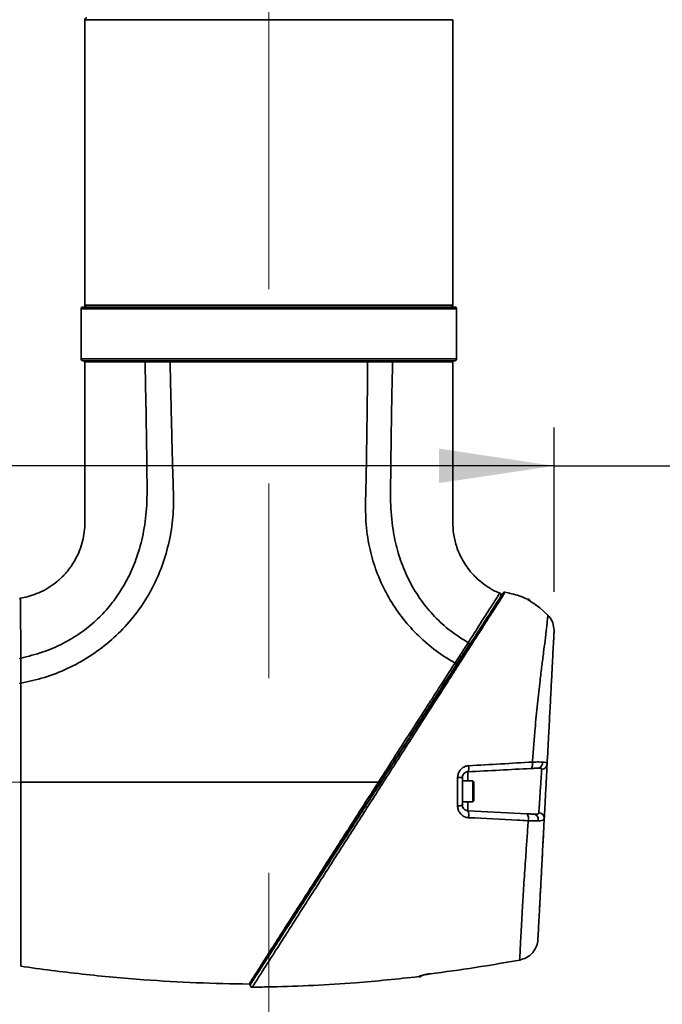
# Model space of a CAD drawing. Header units: millimetres. Extents: x 0 to 297, y 0 to 209.
# Tile 16 of 42: x 78 to 94, y 109 to 134. Entities that reach past the tile are written whole.
import ezdxf

# ---------------------------------------------------------------- set-up
doc = ezdxf.new("R2010")
doc.units = ezdxf.units.MM
doc.header["$PDSIZE"] = -1
doc.linetypes.add('CENTERX2', pattern=[20.32, 12.7, -2.54, 2.54, -2.54])
doc.layers.add('图层0', color=7, linetype='Continuous')
doc.styles.add('SLDTEXTSTYLE1', font='TXT', dxfattribs={"width": 0.7, "bigfont": 'bigfont'})
doc.styles.add('SLDTEXTSTYLE2', font='TXT', dxfattribs={"width": 0.7})
doc.dimstyles.new('SLDDIMSTYLE0', dxfattribs={"dimtxt": 4.5, "dimasz": 3, "dimexe": 0, "dimexo": 0.0625, "dimgap": 1.125, "dimtad": 2, "dimlfac": 10, "dimrnd": 1e-09, "dimzin": 12, "dimdsep": 46, "dimtxsty": 'SLDTEXTSTYLE2', "dimsah": 1, "dimcen": 0.09, "dimadec": 0, "dimazin": 3, "dimtfac": 1, "dimtofl": 0, "dimtmove": 0, "dimatfit": 3, "dimfxl": 0, "dimfrac": 2, "dimtolj": 1, "dimtzin": 12, "dimarcsym": 0})
doc.dimstyles.new('SLDDIMSTYLE7', dxfattribs={"dimtxt": 3.5, "dimasz": 3, "dimexe": 0, "dimexo": 0.0625, "dimgap": 0.875, "dimtad": 0, "dimtih": 1, "dimtoh": 1, "dimlfac": 3, "dimrnd": 1e-09, "dimzin": 12, "dimdsep": 46, "dimtxsty": 'SLDTEXTSTYLE2', "dimblk1": 'NONE', "dimblk2": 'NONE', "dimsah": 1, "dimcen": 0, "dimadec": 0, "dimazin": 3, "dimtol": 1, "dimtp": 0.03, "dimtm": -0.01, "dimtfac": 1, "dimtmove": 0, "dimatfit": 3, "dimldrblk": 'NONE', "dimfxl": 0, "dimfrac": 2, "dimtolj": 1, "dimarcsym": 0})
doc.dimstyles.new('SLDDIMSTYLE8', dxfattribs={"dimtxt": 3.5, "dimasz": 3, "dimexe": 0, "dimexo": 0.0625, "dimgap": 0.875, "dimtad": 0, "dimtih": 1, "dimtoh": 1, "dimlfac": 3, "dimrnd": 1e-09, "dimzin": 12, "dimdsep": 46, "dimtxsty": 'SLDTEXTSTYLE2', "dimblk1": 'NONE', "dimblk2": 'NONE', "dimsah": 1, "dimcen": 0, "dimadec": 0, "dimazin": 3, "dimtfac": 1, "dimtmove": 0, "dimatfit": 3, "dimldrblk": 'NONE', "dimfxl": 0, "dimfrac": 2, "dimtolj": 1, "dimtzin": 12, "dimarcsym": 0})

# ---------------------------------------------------------------- blocks, each defined once
blk = doc.blocks.new('_D_1')
at = {"layer": '图层0'}
for p, q in [((68.911, 118.901), (68.911, 123.682)), ((91.605, 119.392), (91.605, 123.682)), ((91.605, 122.682), (68.911, 122.682)), ((91.605, 122.682), (103.122, 122.682))]:
    blk.add_line(p, q, dxfattribs=at)
for points in [[(68.911, 122.682), (71.911, 122.232), (71.911, 123.132)], [(91.605, 122.682), (88.605, 123.132), (88.605, 122.232)]]:
    blk.add_solid(points, dxfattribs=at)
at = {"layer": '图层0', "insert": (95.266, 128.482), "char_height": 4.5, "attachment_point": 1, "style": 'SLDTEXTSTYLE2'}
blk.add_mtext('227', dxfattribs=at)
blk = doc.blocks.new('_D_8')
at = {"layer": '图层0'}
for p, q in [((68.911, 109.951), (68.911, 105.443)), ((68.911, 106.443), (53.365, 106.443)), ((68.911, 106.443), (84.161, 106.443))]:
    blk.add_line(p, q, dxfattribs=at)
for points in [[(68.911, 106.443), (71.911, 105.993), (71.911, 106.893)], [(84.161, 106.443), (81.161, 106.893), (81.161, 105.993)]]:
    blk.add_solid(points, dxfattribs=at)
at = {"layer": '图层0', "insert": (53.365, 112.244), "char_height": 4.5, "attachment_point": 1, "style": 'SLDTEXTSTYLE2'}
blk.add_mtext('152.5', dxfattribs=at)
blk = doc.blocks.new('_D_10')
at = {"layer": '图层0'}
for p, q in [((81.004, 182.326), (41.517, 182.326)), ((42.517, 182.326), (42.517, 46.926)), ((75.411, 46.926), (41.517, 46.926))]:
    blk.add_line(p, q, dxfattribs=at)
for start, end in [(63.4349, 116.5651), (243.4349, 296.5651)]:
    blk.add_arc((39.898, 114.626), 5.856, start, end, dxfattribs=at)
for points in [[(42.517, 182.326), (42.067, 179.326), (42.967, 179.326)], [(42.517, 46.926), (42.967, 49.926), (42.067, 49.926)]]:
    blk.add_solid(points, dxfattribs=at)
at = {"layer": '图层0', "insert": (36.716, 109.389), "char_height": 4.5, "attachment_point": 1, "rotation": 90, "style": 'SLDTEXTSTYLE2'}
blk.add_mtext('1354', dxfattribs=at)
blk = doc.blocks.new('SW_SYMBOL_HOLE_DEPTH')
at = {"layer": '图层0', "color": 0}
for p, q in [((0, 875), (800, 875)), ((400, 875), (400, 75)), ((100, 555), (400, 75)), ((700, 555), (400, 75))]:
    blk.add_line(p, q, dxfattribs=at)
blk = doc.blocks.new('_D_22')
at = {"layer": '图层0'}
blk.add_line((190.522, 127.2), (169.468, 127.2), dxfattribs=at)
at = {"layer": '图层0', "xscale": 0.004072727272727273, "yscale": 0.004072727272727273, "zscale": 0.004072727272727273}
blk.add_blockref('SW_SYMBOL_HOLE_DEPTH', (183.231, 127.487), dxfattribs=at)
at = {"layer": '图层0', "attachment_point": 1, "style": 'SLDTEXTSTYLE2'}
for s, insert, char_height in [('0.03', (178.575, 132.352), 2), ('%%c', (169.468, 131.712), 3.5), ('+', (177.412, 132.352), 2), ('4', (173.338, 131.712), 3.5), ('6', (186.897, 131.712), 3.5), ('0.01', (178.575, 130.024), 2), ('+', (177.412, 130.024), 2)]:
    blk.add_mtext(s, dxfattribs=dict(at, insert=insert, char_height=char_height))
blk = doc.blocks.new('_None')
blk = doc.blocks.new('_D_23')
at = {"layer": '图层0'}
blk.add_line((232.317, 127.552), (258.142, 127.552), dxfattribs=at)
at = {"layer": '图层0', "char_height": 3.5, "attachment_point": 1}
for s, insert, style in [('贯穿', (249.927, 131.061), 'SLDTEXTSTYLE1'), ('6-', (233.904, 131.061), 'SLDTEXTSTYLE2'), ('%%c', (237.978, 131.061), 'SLDTEXTSTYLE2'), ('6.6', (241.848, 131.061), 'SLDTEXTSTYLE2'), ('圆周均布', (237.876, 126.988), 'SLDTEXTSTYLE1')]:
    blk.add_mtext(s, dxfattribs=dict(at, insert=insert, style=style))

msp = doc.modelspace()

# ---------------------------------------------------------------- linework, layer by layer
at = {"color": 7, "linetype": 'Continuous', "lineweight": 35}
for p, q in [((79.360688, 134.326152), (79.360688, 126.876152)), ((88.960688, 126.876152), (88.960688, 134.326152)), ((79.260688, 126.776152), (79.260688, 125.476152)), ((79.310688, 126.826152), (89.010688, 126.826152)), ((89.060688, 125.476152), (89.060688, 126.776152)), ((89.010688, 125.426152), (79.310688, 125.426152)), ((88.95542, 125.396137), (88.956788, 125.39614)), ((90.185169, 119.354084), (90.185723, 119.354914)), ((91.44454, 118.78574), (91.234479, 118.974416)), ((91.603933, 118.355208), (91.604687, 118.391746)), ((89.087808, 114.547833), (89.210688, 114.547848)), ((89.480688, 114.465192), (89.210688, 114.465192)), ((89.510688, 114.435192), (89.480688, 114.465192)), ((89.480688, 114.465192), (89.480688, 113.915192)), ((89.510688, 114.435192), (89.510688, 113.945192)), ((89.210688, 113.915192), (89.480688, 113.915192)), ((89.480688, 113.915192), (89.510688, 113.945192)), ((89.352838, 113.682743), (90.898784, 113.601723)), ((91.212203, 110.880695), (91.212203, 110.880697)), ((88.07707, 109.342684), (88.077086, 109.356996)), ((83.727054, 109.076061), (83.726051, 109.074498))]:
    msp.add_line(p, q, dxfattribs=at)
at = {"color": 8, "linetype": 'Continuous', "lineweight": 35}
for p, q in [((88.960688, 134.326152), (79.360688, 134.326152)), ((89.060688, 126.776152), (79.260688, 126.776152)), ((79.360688, 126.876152), (84.160688, 126.876152)), ((84.160688, 126.876152), (88.960688, 126.876152)), ((79.260688, 125.476152), (89.060688, 125.476152)), ((80.930706, 125.395663), (80.783666, 125.39551)), ((90.92107, 119.196313), (90.920243, 119.211116)), ((89.352838, 114.697642), (89.352838, 114.465192)), ((89.352838, 113.915192), (89.352838, 113.682743))]:
    msp.add_line(p, q, dxfattribs=at)
at = {"color": 7, "linetype": 'Continuous', "lineweight": 35, "flags": 128}
msp.add_lwpolyline([(90.997521, 114.783836), (91.007887, 114.787671), (91.017454, 114.797901), (91.025804, 114.814079), (91.032571, 114.835496), (91.037457, 114.861213), (91.04025, 114.890104), (91.040826, 114.920902), (91.03916, 114.952258)], dxfattribs=at)
at = {"color": 7, "linetype": 'Continuous', "lineweight": 35}
for centre, radius, start, end in [((79.410688, 134.326152), 0.05, 90, 180), ((79.310688, 126.776152), 0.05, 90, 180), ((79.410688, 126.876152), 0.05, 180, 270), ((88.910688, 126.876152), 0.05, 270, 0), ((89.010688, 126.776152), 0.05, 0, 90), ((79.310688, 125.476152), 0.05, 180, 270), ((79.390692, 125.396152), 0.03, 89.9957083, 181.4161626), ((88.930657, 125.396152), 0.03, 358.1985117, 90.1183946), ((89.010688, 125.476152), 0.05, 270, 0), ((90.168866, 119.312386), 0.049999, 328.2348483, 68.1688354), ((90.314644, 119.335413), 0.05, 135.2112175, 147.1921224), ((90.314644, 119.335413), 0.05, 79.7647804, 135.211193), ((77.690689, 119.200523), 0.03, 100.4415267, 180.0062243), ((90.860688, 119.073478), 0.15, 31.0581975, 66.5631618), ((91.165844, 114.929202), 0.137588, 280.6718507, 9.7067805), ((91.278492, 114.906617), 0.144566, 270.8539164, 355.3904499), ((89.16064, 114.806003), 0.22064, 330.5857623, 13.2629671), ((89.113147, 114.008557), 0.20124, 262.5637636, 298.9929418), ((89.119428, 113.564473), 0.261664, 345.788551, 26.8715635), ((90.736134, 113.480446), 0.202887, 343.1723863, 36.7095614), ((91.052492, 113.455555), 0.140804, 343.5373374, 75.3906655), ((91.203881, 113.485456), 0.144751, 359.2587673, 88.8935497), ((88.060688, 109.491679), 0.15, 276.2694932, 316.0359944), ((88.060718, 109.506402), 0.1503, 276.2520713, 299.5401454), ((83.724974, 109.124549), 0.05, 146.9821798, 272.7569235)]:
    msp.add_arc(centre, radius, start, end, dxfattribs=at)
at = {"color": 8, "linetype": 'Continuous', "lineweight": 35}
msp.add_arc((90.860892, 119.058974), 0.149944, 41.483084, 66.3380802, dxfattribs=at)
at = {"color": 7, "linetype": 'Continuous', "lineweight": 35}
for points in [[(80.950707, 125.426152), (80.948059, 125.425691), (80.942762, 125.424771), (80.936107, 125.417697), (80.931498, 125.407604), (80.93097, 125.399647), (80.930705, 125.395669)], [(81.585057, 125.395776), (81.58528, 125.399744), (81.585724, 125.40768), (81.589486, 125.417733), (81.594906, 125.424777), (81.599216, 125.425694), (81.601371, 125.426152)], [(86.736962, 125.396113), (86.736722, 125.400048), (86.736242, 125.407918), (86.732519, 125.417848), (86.727193, 125.424797), (86.722968, 125.4257), (86.720856, 125.426152)], [(87.390689, 125.395687), (87.390425, 125.399664), (87.389897, 125.407617), (87.385316, 125.417703), (87.378704, 125.424772), (87.373442, 125.425692), (87.370811, 125.426152)], [(89.38947, 118.012484), (89.390596, 118.014588), (89.392847, 118.018798), (89.393939, 118.026244), (89.393277, 118.034152), (89.390733, 118.042298), (89.386455, 118.050335), (89.380588, 118.057918), (89.373436, 118.064849), (89.367842, 118.068569), (89.365045, 118.070429)], [(89.019342, 117.533751), (89.024791, 117.529861), (89.035689, 117.52208), (89.046704, 117.507724), (89.051948, 117.493796), (89.049424, 117.48701), (89.048162, 117.483618)], [(77.660689, 114.426112), (77.661062, 114.426117), (77.661808, 114.426127), (77.667615, 114.42614), (77.676036, 114.42615), (77.683027, 114.426153), (77.686523, 114.426154)], [(87.019553, 114.426152), (87.024754, 114.422768), (87.035157, 114.416), (87.047876, 114.407506), (87.05662, 114.401469), (87.057633, 114.400508), (87.05814, 114.400028)], [(83.646806, 109.157183), (83.651017, 109.157441), (83.659439, 109.157956), (83.671271, 109.162725), (83.681777, 109.16996), (83.686855, 109.176698), (83.689394, 109.180068)]]:
    msp.add_open_spline(points, degree=3, dxfattribs=at)
for points, knots in [([(79.360728, 125.396143), (79.360712, 125.098538), (79.36068, 124.486853), (79.360592, 123.595173), (79.360857, 122.745609), (79.359767, 121.978614), (79.362918, 121.410906), (79.357814, 121.016545), (79.305467, 120.690186), (79.192072, 120.368999), (79.014716, 120.068255), (78.844516, 119.853061), (78.647145, 119.664238), (78.370182, 119.462718), (78.071545, 119.324712), (77.814952, 119.25033), (77.711861, 119.236909), (77.684905, 119.233399)], [0, 0, 0, 0, 0.12746426, 0.261985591, 0.381905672, 0.49135942, 0.590434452, 0.625211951, 0.660023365, 0.731602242, 0.769404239, 0.809217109, 0.848746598, 0.886058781, 0.955502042, 0.988364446, 1, 1, 1, 1]), ([(80.930706, 125.395666), (80.936488, 125.144108), (80.948036, 124.641796), (80.961642, 123.889353), (80.973201, 123.138972), (80.981608, 122.39464), (80.989797, 121.672714), (80.911982, 120.992146), (80.759184, 120.395059), (80.553414, 119.87396), (80.304972, 119.419242), (80.005633, 119.005683), (79.653412, 118.634768), (79.246411, 118.307632), (78.783081, 118.03216), (78.260662, 117.804173), (77.883063, 117.710813), (77.686526, 117.662221)], [0, 0, 0, 0, 0.080897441, 0.161536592, 0.24195545, 0.322159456, 0.400914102, 0.473864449, 0.54166423, 0.598472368, 0.65356386, 0.707820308, 0.762145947, 0.817537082, 0.875141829, 0.935012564, 1, 1, 1, 1]), ([(77.687654, 117.007672), (77.895575, 117.053666), (78.311574, 117.145688), (78.912151, 117.38234), (79.482282, 117.692974), (80.008582, 118.081868), (80.47653, 118.539223), (80.875929, 119.057574), (81.199811, 119.625864), (81.44369, 120.231113), (81.605572, 120.861593), (81.681879, 121.507456), (81.666463, 122.156139), (81.646771, 122.803752), (81.630176, 123.451776), (81.614249, 124.099751), (81.599588, 124.747763), (81.589901, 125.179774), (81.585057, 125.395777)], [0, 0, 0, 0, 0.061502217, 0.123050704, 0.185921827, 0.248797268, 0.311660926, 0.374541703, 0.437408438, 0.500228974, 0.562678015, 0.625133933, 0.687599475, 0.750077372, 0.812560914, 0.875039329, 0.937520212, 1, 1, 1, 1]), ([(80.783666, 125.39551), (80.646089, 125.395344), (80.411473, 125.39506), (80.141308, 125.395015), (79.862971, 125.395091), (79.645098, 125.395388), (79.495282, 125.395735), (79.404391, 125.396017), (79.392394, 125.396055), (79.386149, 125.396075)], [0, 0, 0, 0, 0.167923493, 0.286367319, 0.404810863, 0.63467225, 0.753064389, 0.871455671, 1, 1, 1, 1]), ([(81.585057, 125.395776), (81.585056, 125.395776), (81.505811, 125.396455), (81.350298, 125.397334), (81.13229, 125.397222), (80.994916, 125.396304), (80.930707, 125.395669), (80.930705, 125.395669)], [0, 0, 0, 0, 0.000007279, 0.343676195, 0.686366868, 0.999992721, 1, 1, 1, 1]), ([(86.736962, 125.396113), (86.502345, 125.396177), (86.033116, 125.396304), (85.25729, 125.396507), (84.455004, 125.396312), (83.643311, 125.395884), (82.847445, 125.395484), (82.321805, 125.395439), (81.989215, 125.395533), (81.815638, 125.395599), (81.666076, 125.395715), (81.585059, 125.395779)], [0, 0, 0, 0, 0.1487189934, 0.2974347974, 0.446163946, 0.5948945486, 0.7435044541, 0.8921164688, 0.9032038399, 0.9475663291, 1, 1, 1, 1]), ([(86.736923, 125.396104), (86.735971, 125.169467), (86.734067, 124.716194), (86.72581, 124.036323), (86.7169, 123.356484), (86.70617, 122.676599), (86.691974, 121.997073), (86.675346, 121.316801), (86.752092, 120.665927), (86.911703, 120.05928), (87.138785, 119.503408), (87.437642, 118.982585), (87.803753, 118.5065), (88.22921, 118.083274), (88.640968, 117.762247), (88.915611, 117.596393), (89.01935, 117.533746)], [0, 0, 0, 0, 0.078021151, 0.156042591, 0.234063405, 0.312084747, 0.390106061, 0.468113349, 0.54608325, 0.614782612, 0.683486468, 0.752190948, 0.820887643, 0.889593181, 0.958296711, 1, 1, 1, 1]), ([(87.390689, 125.395687), (87.390688, 125.395687), (87.326941, 125.39587), (87.197047, 125.396141), (86.979727, 125.396276), (86.824221, 125.396189), (86.736925, 125.396094), (86.736923, 125.396094)], [0, 0, 0, 0, 0.000007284, 0.310037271, 0.619461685, 0.999992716, 1, 1, 1, 1]), ([(89.365012, 118.070448), (89.263465, 118.131731), (89.004614, 118.287946), (88.625827, 118.59579), (88.249565, 119.001233), (87.936675, 119.458514), (87.688592, 119.954174), (87.508003, 120.477906), (87.37778, 121.076757), (87.328066, 121.747543), (87.343564, 122.477108), (87.350065, 123.206818), (87.36079, 123.936481), (87.373591, 124.66611), (87.384989, 125.152473), (87.390689, 125.395654)], [0, 0, 0, 0, 0.044199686, 0.112667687, 0.181150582, 0.249798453, 0.318542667, 0.387210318, 0.455837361, 0.546498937, 0.637203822, 0.727902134, 0.818600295, 0.909300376, 1, 1, 1, 1]), ([(90.187588, 119.360699), (90.178356, 119.364021), (90.077592, 119.400275), (89.918819, 119.491772), (89.720173, 119.629302), (89.578485, 119.75466), (89.469807, 119.868264), (89.323489, 120.042888), (89.179862, 120.271865), (89.05264, 120.581993), (88.97184, 120.896057), (88.956934, 121.289282), (88.962039, 121.745012), (88.960374, 122.26786), (88.960862, 122.851095), (88.960665, 123.571756), (88.960709, 124.426829), (88.960695, 125.067283), (88.960688, 125.396143)], [0, 0, 0, 0, 0.004501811, 0.049132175, 0.083328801, 0.115395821, 0.13570894, 0.155444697, 0.21991948, 0.258603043, 0.309048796, 0.367747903, 0.438433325, 0.5183875, 0.607607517, 0.706096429, 0.849086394, 1, 1, 1, 1]), ([(83.683004, 109.151725), (83.683018, 109.151747), (83.683402, 109.152342), (83.698638, 109.17595), (83.754311, 109.262217), (83.848333, 109.407906), (83.986829, 109.622509), (84.171279, 109.908319), (84.398149, 110.259861), (84.666922, 110.676331), (84.972052, 111.149138), (85.31352, 111.678252), (85.689397, 112.260683), (86.096683, 112.891783), (86.480273, 113.486166), (86.832753, 114.032343), (87.176361, 114.564772), (87.544455, 115.135143), (87.93199, 115.735639), (88.30773, 116.317857), (88.66765, 116.875563), (89.007599, 117.402323), (89.327381, 117.897834), (89.61914, 118.349921), (89.871526, 118.741), (90.066027, 119.042384), (90.200255, 119.250375), (90.267137, 119.354009), (90.26601, 119.352264), (90.265578, 119.351595)], [0, 0, 0, 0, 0.001168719, 0.031541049, 0.062026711, 0.092407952, 0.127955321, 0.16366518, 0.199234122, 0.238362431, 0.277647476, 0.31682866, 0.361079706, 0.405472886, 0.449725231, 0.482787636, 0.515849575, 0.556898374, 0.598060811, 0.639115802, 0.679556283, 0.720103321, 0.760508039, 0.802218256, 0.843875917, 0.885662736, 0.927457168, 0.972203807, 1, 1, 1, 1]), ([(90.915888, 119.200288), (90.841899, 119.232226), (90.649186, 119.315413), (90.443618, 119.359365), (90.316975, 119.386442)], [0, 0, 0, 0, 0.383935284, 1, 1, 1, 1]), ([(90.92107, 119.196313), (90.921128, 119.196001), (90.921763, 119.192587), (90.940962, 119.176681), (91.00726, 119.133274), (91.110513, 119.065569), (91.189671, 119.007364), (91.234479, 118.974416)], [0, 0, 0, 0, 0.020067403, 0.220202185, 0.453673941, 0.690743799, 1, 1, 1, 1]), ([(91.23593, 118.9749), (91.234352, 118.97613), (91.202728, 119.000773), (91.142443, 119.043985), (91.064334, 119.09759), (91.006599, 119.135826), (90.976145, 119.156324), (90.965559, 119.164429), (90.96637, 119.163741), (90.966531, 119.163604)], [0, 0, 0, 0, 0.013964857, 0.279875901, 0.518768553, 0.727062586, 0.888373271, 0.977824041, 1, 1, 1, 1]), ([(91.03916, 114.952258), (91.050122, 115.099238), (91.072047, 115.393207), (91.114634, 115.906119), (91.16982, 116.478784), (91.232085, 117.027195), (91.287182, 117.469279), (91.331457, 117.817565), (91.373577, 118.155241), (91.408781, 118.454845), (91.433417, 118.675039), (91.441254, 118.753034), (91.44454, 118.78574)], [0, 0, 0, 0, 0.077684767, 0.155373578, 0.27892791, 0.402435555, 0.491812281, 0.581542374, 0.67097413, 0.791836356, 0.91270851, 1, 1, 1, 1]), ([(91.604687, 118.391746), (91.597485, 118.457193), (91.583073, 118.588176), (91.507067, 118.717027), (91.4538, 118.775564), (91.44454, 118.78574)], [0, 0, 0, 0, 0.4520668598, 0.9047408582, 1, 1, 1, 1]), ([(91.603933, 118.355208), (91.602446, 118.32685), (91.598602, 118.253489), (91.588019, 118.051548), (91.571214, 117.7309), (91.548909, 117.305281), (91.521962, 116.791113), (91.492278, 116.224704), (91.459465, 115.59859), (91.43555, 115.142278), (91.422591, 114.894999)], [0, 0, 0, 0, 0.0783631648, 0.2027252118, 0.3270854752, 0.4628004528, 0.5984811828, 0.7245957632, 0.8507561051, 1, 1, 1, 1]), ([(91.570652, 117.720185), (91.570548, 117.718201), (91.570225, 117.71204), (91.573968, 117.783453), (91.581248, 117.922356), (91.591646, 118.120768), (91.599761, 118.275602), (91.603933, 118.355208)], [0, 0, 0, 0, 0.104665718, 0.325099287, 0.545620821, 0.766387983, 1, 1, 1, 1]), ([(89.019342, 117.533751), (89.019343, 117.533752), (89.068327, 117.609445), (89.153228, 117.740663), (89.26842, 117.919349), (89.333777, 118.021356), (89.365045, 118.070428), (89.365045, 118.070429)], [0, 0, 0, 0, 0.000007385, 0.392606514, 0.69512437, 0.999992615, 1, 1, 1, 1]), ([(89.38947, 118.012484), (89.357613, 117.963121), (89.294075, 117.864667), (89.180174, 117.688174), (89.09584, 117.557497), (89.048162, 117.483618)], [0, 0, 0, 0, 0.304129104, 0.606583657, 1, 1, 1, 1]), ([(77.660689, 117.642499), (77.661062, 117.644886), (77.661807, 117.649659), (77.667607, 117.655859), (77.676019, 117.660531), (77.683004, 117.661653), (77.686497, 117.662215)], [0, 0, 0, 0, 0.249999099, 0.499998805, 0.74999911, 1, 1, 1, 1]), ([(77.686555, 117.662227), (77.686555, 117.662225), (77.686272, 117.598418), (77.685991, 117.468197), (77.686263, 117.265563), (77.686935, 117.112639), (77.687433, 117.02786), (77.687513, 117.014256)], [0, 0, 0, 0, 0.000007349, 0.313376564, 0.626739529, 0.940103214, 1, 1, 1, 1]), ([(87.019553, 114.426152), (87.169907, 114.660549), (87.471059, 115.130033), (87.916304, 115.82283), (88.222342, 116.298356), (88.445308, 116.644486), (88.676344, 117.003118), (88.878645, 117.316065), (89.019353, 117.533732)], [0, 0, 0, 0, 0.214457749, 0.429546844, 0.643841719, 0.669025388, 0.769794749, 1, 1, 1, 1]), ([(89.04816, 117.483615), (88.955195, 117.339563), (88.769264, 117.051458), (88.471072, 116.589402), (88.160223, 116.107734), (87.819007, 115.579011), (87.450734, 115.008362), (87.189426, 114.603459), (87.05814, 114.400028)], [0, 0, 0, 0, 0.154280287, 0.308562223, 0.467492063, 0.626413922, 0.812302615, 1, 1, 1, 1]), ([(77.660689, 116.998059), (77.660722, 116.99862), (77.660866, 117.001067), (77.663143, 117.005276), (77.669168, 117.009828), (77.677556, 117.013137), (77.684194, 117.013883), (77.687513, 117.014256)], [0, 0, 0, 0, 0.0708979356, 0.309182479, 0.5394566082, 0.7697282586, 1, 1, 1, 1]), ([(77.687688, 117.007495), (77.687906, 116.849867), (77.688341, 116.534612), (77.688308, 116.16758), (77.688182, 115.855472), (77.687958, 115.524342), (77.687397, 115.019065), (77.686814, 114.623789), (77.686523, 114.426152)], [0, 0, 0, 0, 0.2014244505, 0.4028474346, 0.4352355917, 0.5648696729, 0.782435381, 1, 1, 1, 1]), ([(77.687513, 117.014256), (77.68754, 117.013138), (77.687595, 117.010904), (77.68765, 117.008668), (77.687677, 117.00755)], [0, 0, 0, 0, 0.499995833, 1, 1, 1, 1]), ([(89.375395, 114.856622), (89.376902, 114.856704), (89.659179, 114.872059), (90.220763, 114.903236), (90.765937, 114.935892), (91.03916, 114.952258)], [0, 0, 0, 0, 0.002671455, 0.500171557, 1, 1, 1, 1]), ([(91.03916, 114.952258), (91.099246, 114.952938), (91.199723, 114.954075), (91.27229, 114.95288), (91.301463, 114.9524)], [0, 0, 0, 0, 0.597997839, 1, 1, 1, 1]), ([(91.301463, 114.9524), (91.332644, 114.950011), (91.395202, 114.945219), (91.421818, 114.919415), (91.422461, 114.899079), (91.422591, 114.894999)], [0, 0, 0, 0, 0.442701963, 0.888171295, 1, 1, 1, 1]), ([(91.422591, 114.894999), (91.420653, 114.858024), (91.416777, 114.784077), (91.406302, 114.584198), (91.393764, 114.344964), (91.380188, 114.085921), (91.367201, 113.838131), (91.356283, 113.629798), (91.350799, 113.525153), (91.348846, 113.48789), (91.34862, 113.483583)], [0, 0, 0, 0, 0.140045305, 0.280085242, 0.420267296, 0.560618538, 0.701049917, 0.841436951, 0.981674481, 1, 1, 1, 1]), ([(89.375395, 114.856622), (89.355904, 114.854405), (89.302587, 114.848341), (89.221634, 114.810857), (89.147425, 114.740682), (89.097467, 114.649747), (89.091033, 114.581856), (89.087808, 114.547833)], [0, 0, 0, 0, 0.127972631, 0.350065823, 0.567528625, 0.783268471, 1, 1, 1, 1]), ([(89.210688, 114.547848), (89.212306, 114.564412), (89.215567, 114.59781), (89.240605, 114.64198), (89.277297, 114.675756), (89.316969, 114.693668), (89.343207, 114.696575), (89.352838, 114.697642)], [0, 0, 0, 0, 0.2080933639, 0.4195640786, 0.6387608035, 0.8674138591, 1, 1, 1, 1]), ([(90.997521, 114.783836), (90.728037, 114.769713), (90.187775, 114.741399), (89.631594, 114.712251), (89.352838, 114.697642)], [0, 0, 0, 0, 0.498804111, 1, 1, 1, 1]), ([(91.191323, 114.793993), (91.16976, 114.792863), (91.116169, 114.790054), (91.041904, 114.786162), (90.997521, 114.783836)], [0, 0, 0, 0, 0.402373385, 1, 1, 1, 1]), ([(91.280647, 114.762067), (91.280594, 114.764865), (91.280353, 114.777735), (91.269048, 114.786567), (91.240042, 114.794731), (91.214534, 114.794345), (91.191323, 114.793993)], [0, 0, 0, 0, 0.108449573, 0.498850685, 0.543994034, 1, 1, 1, 1]), ([(91.206676, 113.63018), (91.206902, 113.633629), (91.208855, 113.66348), (91.214341, 113.747326), (91.22526, 113.914266), (91.238246, 114.112889), (91.25182, 114.320621), (91.264357, 114.512558), (91.274833, 114.672996), (91.278709, 114.732377), (91.280647, 114.762067)], [0, 0, 0, 0, 0.018307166, 0.158431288, 0.29876221, 0.439194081, 0.579585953, 0.719824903, 0.859917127, 1, 1, 1, 1]), ([(77.686757, 114.426152), (77.686757, 114.42615), (77.686505, 114.249811), (77.68615, 113.896823), (77.685993, 113.370268), (77.686155, 112.852785), (77.686517, 112.351665), (77.686979, 111.87638), (77.687353, 111.434149), (77.687582, 111.029413), (77.687714, 110.60722), (77.687704, 110.205917), (77.687487, 109.970743), (77.68721, 109.835219), (77.686958, 109.73976), (77.686518, 109.643203), (77.686421, 109.629341), (77.686373, 109.62241)], [0, 0, 0, 0, 0.000000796, 0.070163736, 0.140326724, 0.211959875, 0.283823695, 0.355458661, 0.427118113, 0.499006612, 0.570666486, 0.677950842, 0.785235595, 0.797208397, 0.845131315, 0.922566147, 1, 1, 1, 1]), ([(87.019527, 114.426152), (86.343575, 114.426152), (84.99169, 114.426152), (83.048734, 114.426152), (81.196866, 114.426152), (79.436913, 114.426152), (78.270074, 114.426152), (77.686654, 114.426152)], [0, 0, 0, 0, 0.217065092, 0.434123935, 0.622742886, 0.81137154, 1, 1, 1, 1]), ([(83.646806, 109.157183), (83.646806, 109.157183), (83.646807, 109.157184), (83.658048, 109.17491), (83.706097, 109.250514), (83.796492, 109.39249), (83.946564, 109.627658), (84.174862, 109.984672), (84.461169, 110.431855), (84.774919, 110.921785), (85.089616, 111.413042), (85.392519, 111.885788), (85.726141, 112.406465), (86.089873, 112.974213), (86.480926, 113.584782), (86.772419, 114.040085), (86.951843, 114.320427), (86.999263, 114.394525), (87.019502, 114.42615), (87.019503, 114.426152)], [0, 0, 0, 0, 0.000000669, 0.05524729, 0.110701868, 0.165979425, 0.248371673, 0.330817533, 0.422010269, 0.513231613, 0.583571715, 0.654089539, 0.724456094, 0.806410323, 0.88859877, 0.970555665, 0.987430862, 0.999999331, 1, 1, 1, 1]), ([(87.05814, 114.400027), (86.929554, 114.20078), (86.672034, 113.801747), (86.289053, 113.208307), (85.982473, 112.733253), (85.697775, 112.292106), (85.433791, 111.883057), (85.131438, 111.414553), (84.817287, 110.927767), (84.504032, 110.44237), (84.21816, 109.999405), (83.990033, 109.645916), (83.839553, 109.412744), (83.74942, 109.27308), (83.699203, 109.195268), (83.69266, 109.185128), (83.689394, 109.180068)], [0, 0, 0, 0, 0.0799528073, 0.1601213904, 0.2400758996, 0.2758398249, 0.3462681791, 0.4168475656, 0.4872493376, 0.5784717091, 0.6696651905, 0.7520364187, 0.8343531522, 0.8895205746, 0.944865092, 1, 1, 1, 1]), ([(89.087102, 113.80901), (89.087258, 113.934536), (89.087564, 114.179644), (89.087728, 114.427103), (89.087808, 114.547833)], [0, 0, 0, 0, 0.512123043, 1, 1, 1, 1]), ([(89.210688, 114.547848), (89.210688, 114.43095), (89.210688, 114.191362), (89.210688, 113.954058), (89.210688, 113.832537)], [0, 0, 0, 0, 0.487911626, 1, 1, 1, 1]), ([(89.087102, 113.80901), (89.087604, 113.795648), (89.089478, 113.745795), (89.116011, 113.662482), (89.180459, 113.577057), (89.269053, 113.51663), (89.338456, 113.505692), (89.373084, 113.500234)], [0, 0, 0, 0, 0.085398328, 0.318626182, 0.550503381, 0.775728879, 1, 1, 1, 1]), ([(89.352838, 113.682743), (89.335584, 113.685456), (89.300723, 113.690939), (89.257424, 113.719973), (89.22558, 113.760779), (89.211954, 113.801315), (89.210951, 113.826045), (89.210688, 113.832537)], [0, 0, 0, 0, 0.225491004, 0.455593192, 0.690224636, 0.918679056, 1, 1, 1, 1]), ([(90.898784, 113.601723), (90.92539, 113.600329), (90.99654, 113.5966), (91.05279, 113.593652), (91.088006, 113.591806)], [0, 0, 0, 0, 0.373943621, 1, 1, 1, 1]), ([(91.088006, 113.591806), (91.10244, 113.591293), (91.142859, 113.589854), (91.187914, 113.597247), (91.204999, 113.615654), (91.206445, 113.62818), (91.206676, 113.63018)], [0, 0, 0, 0, 0.220757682, 0.618212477, 0.93903774, 1, 1, 1, 1]), ([(90.930333, 113.421712), (90.834262, 113.426389), (90.319766, 113.451436), (89.797681, 113.478348), (89.373084, 113.500234)], [0, 0, 0, 0, 0.186728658, 1, 1, 1, 1]), ([(90.708031, 109.784697), (90.710384, 109.83881), (90.715091, 109.947041), (90.725083, 110.154054), (90.735659, 110.36297), (90.746096, 110.56472), (90.764335, 110.899512), (90.789235, 111.33131), (90.82324, 111.877697), (90.862079, 112.458875), (90.898561, 112.978894), (90.919743, 113.274108), (90.930333, 113.421712)], [0, 0, 0, 0, 0.129553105, 0.259118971, 0.269927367, 0.366400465, 0.463200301, 0.559686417, 0.696760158, 0.833824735, 0.916914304, 1, 1, 1, 1]), ([(91.187523, 113.415652), (91.139585, 113.416115), (91.062957, 113.416854), (90.966462, 113.420388), (90.930333, 113.421712)], [0, 0, 0, 0, 0.6255951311, 1, 1, 1, 1]), ([(91.34862, 113.483583), (91.342028, 113.357797), (91.328843, 113.106219), (91.305267, 112.656383), (91.278633, 112.148184), (91.250154, 111.604799), (91.225065, 111.126095), (91.205196, 110.746993), (91.190664, 110.469718), (91.185389, 110.369074), (91.182752, 110.318755)], [0, 0, 0, 0, 0.082046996, 0.164098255, 0.303955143, 0.443820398, 0.591238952, 0.738631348, 0.869323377, 1, 1, 1, 1]), ([(91.34862, 113.483583), (91.342681, 113.466856), (91.330798, 113.433393), (91.264121, 113.417408), (91.207202, 113.416103), (91.187523, 113.415652)], [0, 0, 0, 0, 0.395356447, 0.790950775, 1, 1, 1, 1]), ([(91.349265, 113.495913), (91.348869, 113.488368), (91.338749, 113.295262), (91.319529, 112.928531), (91.293118, 112.424586), (91.269389, 111.971833), (91.249383, 111.590106), (91.233124, 111.279863), (91.221509, 111.058245), (91.213955, 110.914114), (91.212792, 110.891935), (91.212203, 110.8807)], [0, 0, 0, 0, 0.005143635, 0.13163755, 0.261922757, 0.386622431, 0.514817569, 0.636813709, 0.762172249, 0.879521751, 1, 1, 1, 1]), ([(91.212196, 110.880696), (91.212212, 110.880954), (91.212331, 110.882856), (91.212299, 110.882398), (91.212272, 110.882003)], [0, 0, 0, 0, 0.135889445, 1, 1, 1, 1]), ([(91.061542, 109.999051), (91.094218, 110.048483), (91.159552, 110.14732), (91.17502, 110.261621), (91.182752, 110.318755)], [0, 0, 0, 0, 0.500138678, 1, 1, 1, 1]), ([(90.708031, 109.784697), (90.770139, 109.802192), (90.894137, 109.837121), (91.0056, 109.930018), (91.053631, 109.989289), (91.061542, 109.999051)], [0, 0, 0, 0, 0.456001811, 0.910398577, 1, 1, 1, 1]), ([(88.362352, 109.424002), (88.461399, 109.436679), (88.956666, 109.500071), (89.739705, 109.614389), (90.420583, 109.734141), (90.708031, 109.784697)], [0, 0, 0, 0, 0.1262130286, 0.6311108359, 1, 1, 1, 1]), ([(77.686373, 109.62241), (78.22093, 109.550288), (79.289799, 109.406077), (80.820577, 109.271191), (82.273176, 109.184812), (83.188876, 109.166394), (83.646802, 109.157183)], [0, 0, 0, 0, 0.2704485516, 0.5407736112, 0.7703490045, 1, 1, 1, 1]), ([(83.726244, 109.074551), (83.897598, 109.078162), (84.796165, 109.0971), (86.249438, 109.157762), (87.524521, 109.293399), (88.076158, 109.35208)], [0, 0, 0, 0, 0.117924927, 0.618389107, 1, 1, 1, 1]), ([(88.362352, 109.424002), (88.345787, 109.421801), (88.294867, 109.415038), (88.214695, 109.400791), (88.138473, 109.383077), (88.087042, 109.366932), (88.080412, 109.360315), (88.077086, 109.356996)], [0, 0, 0, 0, 0.107794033, 0.331333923, 0.554414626, 0.776509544, 1, 1, 1, 1]), ([(88.133414, 109.377153), (88.133249, 109.377082), (88.132415, 109.376725), (88.140977, 109.379902), (88.164203, 109.386596), (88.213103, 109.398297), (88.286986, 109.412072), (88.350274, 109.421349), (88.384415, 109.425059), (88.388509, 109.425504)], [0, 0, 0, 0, 0.023585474, 0.118875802, 0.261948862, 0.474839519, 0.714948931, 0.965817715, 1, 1, 1, 1])]:
    msp.add_open_spline(points, degree=3, knots=knots, dxfattribs=at)
at = {"color": 8, "linetype": 'Continuous', "lineweight": 35}
for points, knots in [([(88.956788, 125.39614), (88.958106, 125.396143), (88.97026, 125.39617), (88.939797, 125.396059), (88.871724, 125.395833), (88.726869, 125.395463), (88.522149, 125.395186), (88.387744, 125.395089), (88.269354, 125.395045), (88.132214, 125.39502), (87.894769, 125.395076), (87.626578, 125.395292), (87.449718, 125.39554), (87.390598, 125.395624)], [0, 0, 0, 0, 0.012504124, 0.115353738, 0.218203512, 0.417313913, 0.519828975, 0.622344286, 0.637352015, 0.697400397, 0.817609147, 0.939030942, 1, 1, 1, 1]), ([(77.685777, 119.227336), (77.685773, 119.22826), (77.685722, 119.240099), (77.685889, 119.21004), (77.68588, 119.143584), (77.68576, 118.999678), (77.685808, 118.795408), (77.685869, 118.661017), (77.685932, 118.542578), (77.686009, 118.405376), (77.686155, 118.167552), (77.686338, 117.89877), (77.686457, 117.721438), (77.686497, 117.662215)], [0, 0, 0, 0, 0.008727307, 0.111888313, 0.215049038, 0.415006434, 0.517979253, 0.62095241, 0.636017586, 0.69629601, 0.816967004, 0.938872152, 1, 1, 1, 1]), ([(90.320223, 119.372963), (90.320971, 119.374136), (90.322339, 119.376284), (90.2903, 119.325456), (90.233997, 119.236754), (90.121923, 119.061373), (89.926564, 118.757598), (89.672008, 118.361886), (89.40319, 117.943288), (89.140015, 117.532335), (88.892451, 117.145608), (88.630696, 116.736783), (88.357592, 116.310336), (88.077605, 115.873278), (87.790292, 115.424792), (87.496103, 114.965498), (87.191152, 114.489177), (86.878854, 114.000859), (86.562913, 113.506671), (86.251127, 113.019151), (85.94339, 112.538041), (85.640574, 112.064741), (85.347985, 111.607521), (85.070647, 111.174197), (84.807482, 110.763048), (84.559986, 110.376372), (84.309574, 109.985106), (84.117905, 109.685786), (83.97838, 109.468029), (83.872204, 109.302378), (83.789184, 109.172903), (83.736052, 109.090078), (83.730001, 109.080653), (83.727054, 109.076061)], [0, 0, 0, 0, 0.027301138, 0.04996397, 0.072623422, 0.113921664, 0.156422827, 0.197673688, 0.239904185, 0.269804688, 0.299709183, 0.330465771, 0.3612247, 0.391636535, 0.422048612, 0.453201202, 0.484352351, 0.517253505, 0.550410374, 0.58311698, 0.615824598, 0.649482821, 0.683139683, 0.715849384, 0.748554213, 0.782532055, 0.816496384, 0.861359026, 0.884441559, 0.907523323, 0.943806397, 0.972624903, 1, 1, 1, 1]), ([(89.365101, 118.070679), (89.420683, 118.15784), (89.531842, 118.332153), (89.681562, 118.566869), (89.816352, 118.778309), (89.931221, 118.958629), (90.023861, 119.104325), (90.096092, 119.217711), (90.148955, 119.299459), (90.183195, 119.351203), (90.184582, 119.353228), (90.185169, 119.354084)], [0, 0, 0, 0, 0.113535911, 0.227062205, 0.343935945, 0.460797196, 0.572716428, 0.684646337, 0.800072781, 0.915473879, 1, 1, 1, 1])]:
    msp.add_open_spline(points, degree=3, knots=knots, dxfattribs=at)
at = {"color": 7, "linetype": 'Continuous', "lineweight": 0}
msp.add_point((91.604687, 118.391746), dxfattribs=at)
at = {"layer": '图层0', "linetype": 'CENTERX2', "lineweight": 18, "ltscale": 2}
for p, q in [((84.160688, 46.017508), (84.160688, 180.449945)), ((79.610689, 114.426152), (67.410688, 114.426152))]:
    msp.add_line(p, q, dxfattribs=at)

# ---------------------------------------------------------------- dimensions: what is measured, and where the dimension line sits
at = {"layer": '图层0'}
dim = msp.add_linear_dim(base=(42.516772, 46.926152), p1=(82.004053, 182.326152), p2=(76.410688, 46.926152), angle=90, text='(<>)', dimstyle='SLDDIMSTYLE0', dxfattribs=at)
dim.commit()
dim.dimension.update_dxf_attribs({"geometry": '_D_10', "text_midpoint": (42.516772, 114.626152), "dimtype": 160})
for p1, text, dimstyle, picture, middle in [((0.804226, 0.5785), '<>{\\fGDT;x}6', 'SLDDIMSTYLE7', '_D_22', (179.200983, 129.737283)), ((1.466959, 0.852814), '6-<> 贯穿\\P圆周均布', 'SLDDIMSTYLE8', '_D_23', (246.023408, 127.049437))]:
    dim = msp.add_diameter_dim_2p(p1=p1, p2=(0, 0), text=text, dimstyle=dimstyle, dxfattribs=at)
    dim.commit()
    dim.dimension.update_dxf_attribs({"geometry": picture, "text_midpoint": middle, "dimtype": 163})
for base, p1, p2, picture, middle in [((68.910688, 122.681513), (91.604687, 118.391746), (68.910688, 117.901152), '_D_1', (99.19369, 122.681513)), ((84.160688, 106.442889), (68.910688, 110.951152), (84.160688, 46.017508), '_D_8', (59.911668, 106.442889))]:
    dim = msp.add_linear_dim(base=base, p1=p1, p2=p2, dimstyle='SLDDIMSTYLE0', dxfattribs=at)
    dim.commit()
    dim.dimension.update_dxf_attribs({"geometry": picture, "text_midpoint": middle, "dimtype": 160})

doc.saveas('drawing.dxf')
